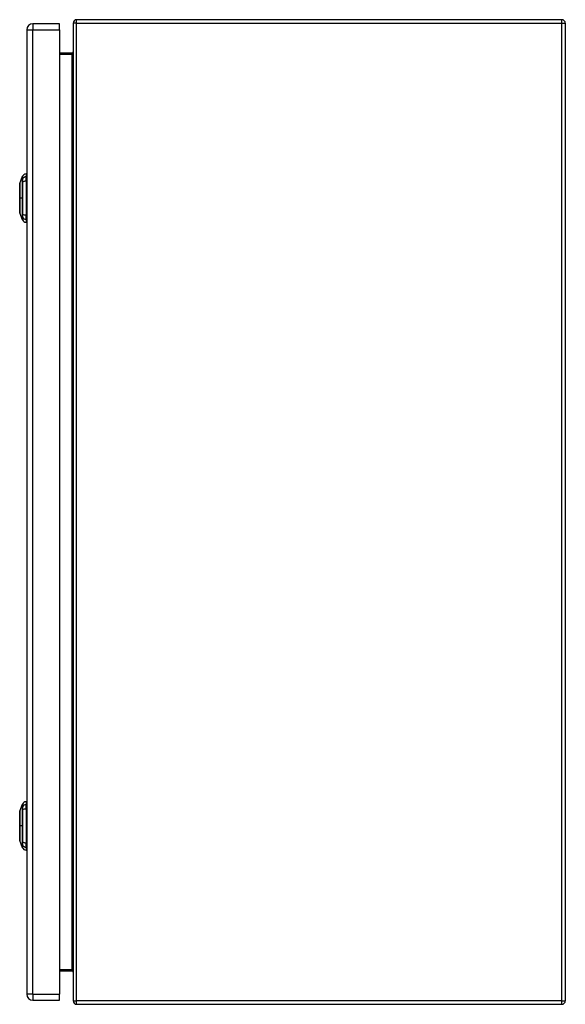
# Model space of a CAD drawing. Header units: inches. Extents: x 9 to 147, y 6 to 82.
# Tile 9 of 10: x 81 to 94, y 33 to 57. Entities that reach past the tile are written whole.
import ezdxf

# ---------------------------------------------------------------- set-up
doc = ezdxf.new("R2010")
doc.units = ezdxf.units.IN
doc.header["$MEASUREMENT"] = 0
doc.layers.add('Visible Edges(ANSI)', color=7, linetype='Continuous', lineweight=25)
doc.layers.add('Visible Tangent Edges(ANSI)', color=7, linetype='Continuous', lineweight=25)

msp = doc.modelspace()

# ---------------------------------------------------------------- linework, layer by layer
at = {"layer": 'Visible Edges(ANSI)'}
for p, q in [((81.6, 56.438), (80.946, 56.438)), ((81.6, 56.292), (81.6, 56.438)), ((81.934, 56.452), (81.934, 32.62)), ((93.85, 56.536), (82.018, 56.536)), ((93.934, 56.452), (93.934, 32.62)), ((80.8, 56.292), (80.8, 32.781)), ((81.6, 56.292), (81.6, 32.781)), ((81.903, 55.723), (81.6, 55.723)), ((80.629, 52.545), (80.697, 52.719)), ((80.784, 52.778), (80.784, 52.71)), ((80.784, 52.599), (80.784, 52.71)), ((80.784, 52.599), (80.784, 51.776)), ((80.697, 51.657), (80.629, 51.831)), ((80.784, 51.665), (80.784, 51.776)), ((80.784, 51.665), (80.784, 51.597)), ((80.784, 37.475), (80.784, 37.407)), ((80.629, 37.242), (80.697, 37.416)), ((80.784, 37.296), (80.784, 37.407)), ((80.784, 37.296), (80.784, 36.473)), ((80.697, 36.354), (80.629, 36.528)), ((80.784, 36.362), (80.784, 36.473)), ((80.784, 36.362), (80.784, 36.294)), ((81.6, 33.349), (81.903, 33.349)), ((81.6, 32.635), (81.6, 32.781)), ((80.946, 32.635), (81.6, 32.635)), ((82.018, 32.536), (93.85, 32.536))]:
    msp.add_line(p, q, dxfattribs=at)
at = {"layer": 'Visible Edges(ANSI)', "flags": 128}
for points in [[(80.629, 52.543), (80.629, 52.542), (80.629, 52.541), (80.629, 52.539), (80.629, 52.536), (80.629, 52.532), (80.629, 52.528), (80.629, 52.522), (80.629, 52.516), (80.629, 52.509), (80.629, 52.501), (80.629, 52.492), (80.629, 52.483), (80.629, 52.473), (80.629, 52.462), (80.629, 52.451), (80.629, 52.439), (80.629, 52.426), (80.629, 52.413), (80.629, 52.4), (80.629, 52.385), (80.629, 52.371), (80.629, 52.355), (80.629, 52.34), (80.629, 52.324), (80.629, 52.308), (80.629, 52.291), (80.629, 52.274), (80.629, 52.257), (80.629, 52.24), (80.629, 52.223), (80.629, 52.205), (80.629, 52.188), (80.629, 52.171), (80.629, 52.153), (80.629, 52.136), (80.629, 52.119), (80.629, 52.102), (80.629, 52.085), (80.629, 52.068), (80.629, 52.052), (80.629, 52.036), (80.629, 52.02), (80.629, 52.005), (80.629, 51.99), (80.629, 51.976), (80.629, 51.962), (80.629, 51.949), (80.629, 51.936), (80.629, 51.924), (80.629, 51.913), (80.629, 51.902), (80.629, 51.892), (80.629, 51.883), (80.629, 51.875), (80.629, 51.867), (80.629, 51.86), (80.629, 51.853), (80.629, 51.848), (80.629, 51.843), (80.629, 51.839), (80.629, 51.836), (80.629, 51.834), (80.629, 51.833), (80.629, 51.833)], [(80.629, 37.24), (80.629, 37.239), (80.629, 37.238), (80.629, 37.236), (80.629, 37.233), (80.629, 37.229), (80.629, 37.225), (80.629, 37.219), (80.629, 37.213), (80.629, 37.206), (80.629, 37.198), (80.629, 37.189), (80.629, 37.18), (80.629, 37.17), (80.629, 37.159), (80.629, 37.148), (80.629, 37.136), (80.629, 37.123), (80.629, 37.11), (80.629, 37.097), (80.629, 37.082), (80.629, 37.068), (80.629, 37.052), (80.629, 37.037), (80.629, 37.021), (80.629, 37.005), (80.629, 36.988), (80.629, 36.971), (80.629, 36.954), (80.629, 36.937), (80.629, 36.92), (80.629, 36.902), (80.629, 36.885), (80.629, 36.868), (80.629, 36.85), (80.629, 36.833), (80.629, 36.816), (80.629, 36.799), (80.629, 36.782), (80.629, 36.765), (80.629, 36.749), (80.629, 36.733), (80.629, 36.717), (80.629, 36.702), (80.629, 36.687), (80.629, 36.673), (80.629, 36.659), (80.629, 36.646), (80.629, 36.633), (80.629, 36.621), (80.629, 36.61), (80.629, 36.599), (80.629, 36.589), (80.629, 36.58), (80.629, 36.572), (80.629, 36.564), (80.629, 36.557), (80.629, 36.55), (80.629, 36.545), (80.629, 36.54), (80.629, 36.536), (80.629, 36.533), (80.629, 36.531), (80.629, 36.53), (80.629, 36.53)]]:
    msp.add_lwpolyline(points, dxfattribs=at)
at = {"layer": 'Visible Edges(ANSI)'}
for centre, radius, start, end in [((80.946, 56.292), 0.146, 90, 180), ((82.018, 56.452), 0.084, 90, 180), ((93.85, 56.452), 0.084, 0, 90), ((81.903, 55.754), 0.031, 270, 0), ((80.706, 52.715), 0.00984, 150.2709, 158.7495), ((80.8, 52.661), 0.118, 97.9413, 150.2709), ((80.776, 52.719), 0.0394, 53.1301, 78.463), ((80.634, 52.543), 0.00492, 158.7495, 179.7912), ((80.634, 51.833), 0.00492, 180.2088, 201.2505), ((80.706, 51.66), 0.00984, 201.2505, 209.7291), ((80.8, 51.714), 0.118, 209.7291, 262.0587), ((80.776, 51.656), 0.0394, 281.537, 306.8699), ((80.8, 37.358), 0.118, 97.9413, 150.2709), ((80.776, 37.416), 0.0394, 53.1301, 78.463), ((80.634, 37.24), 0.00492, 158.7495, 179.7912), ((80.706, 37.412), 0.00984, 150.2709, 158.7495), ((80.634, 36.53), 0.00492, 180.2088, 201.2505), ((80.706, 36.357), 0.00984, 201.2505, 209.7291), ((80.8, 36.411), 0.118, 209.7291, 262.0587), ((80.776, 36.353), 0.0394, 281.537, 306.8699), ((81.903, 33.318), 0.031, 0, 90), ((80.946, 32.781), 0.146, 180, 270), ((82.018, 32.62), 0.084, 180, 270), ((93.85, 32.62), 0.084, 270, 0)]:
    msp.add_arc(centre, radius, start, end, dxfattribs=at)
at = {"layer": 'Visible Tangent Edges(ANSI)'}
for p, q in [((80.946, 56.438), (80.946, 56.292)), ((82.018, 56.452), (81.934, 56.452)), ((82.018, 56.452), (82.018, 56.536)), ((82.018, 32.62), (82.018, 56.452)), ((82.018, 56.452), (93.85, 56.452)), ((93.85, 56.452), (93.85, 56.536)), ((93.85, 56.452), (93.934, 56.452)), ((93.85, 32.62), (93.85, 56.452)), ((80.8, 56.292), (80.946, 56.292)), ((80.946, 32.781), (80.946, 56.292)), ((80.946, 56.292), (81.6, 56.292)), ((81.6, 55.692), (81.903, 55.692)), ((81.903, 55.723), (81.903, 55.692)), ((81.903, 55.692), (81.903, 33.38)), ((80.697, 52.653), (80.697, 52.653)), ((80.697, 52.58), (80.697, 52.58)), ((80.697, 52.188), (80.629, 52.188)), ((80.629, 52.188), (80.629, 52.188)), ((80.697, 51.796), (80.697, 51.795)), ((80.697, 51.722), (80.697, 51.722)), ((80.697, 37.35), (80.697, 37.35)), ((80.697, 37.277), (80.697, 37.277)), ((80.697, 36.885), (80.629, 36.885)), ((80.629, 36.885), (80.629, 36.885)), ((80.697, 36.493), (80.697, 36.492)), ((80.697, 36.419), (80.697, 36.419)), ((81.903, 33.38), (81.6, 33.38)), ((81.903, 33.349), (81.903, 33.38)), ((80.946, 32.781), (80.8, 32.781)), ((80.946, 32.781), (80.946, 32.635)), ((80.946, 32.781), (81.6, 32.781)), ((81.934, 32.62), (82.018, 32.62)), ((82.018, 32.536), (82.018, 32.62)), ((93.85, 32.62), (82.018, 32.62)), ((93.85, 32.536), (93.85, 32.62)), ((93.85, 32.62), (93.934, 32.62))]:
    msp.add_line(p, q, dxfattribs=at)
at = {"layer": 'Visible Tangent Edges(ANSI)', "flags": 128}
for points in [[(80.697, 52.719), (80.697, 52.718), (80.697, 52.718), (80.697, 52.718), (80.697, 52.717), (80.697, 52.716), (80.697, 52.714), (80.697, 52.713), (80.697, 52.711), (80.697, 52.709), (80.697, 52.707), (80.697, 52.705), (80.697, 52.702), (80.697, 52.699), (80.697, 52.696), (80.697, 52.693), (80.697, 52.689), (80.697, 52.686), (80.697, 52.682), (80.697, 52.677), (80.697, 52.673), (80.697, 52.668), (80.697, 52.664), (80.697, 52.659), (80.697, 52.653)], [(80.697, 52.653), (80.697, 52.652), (80.697, 52.65), (80.697, 52.648), (80.697, 52.646), (80.697, 52.644), (80.697, 52.642), (80.697, 52.639), (80.697, 52.637), (80.697, 52.634), (80.697, 52.631), (80.697, 52.628), (80.697, 52.625), (80.697, 52.622), (80.697, 52.619), (80.697, 52.615), (80.697, 52.612), (80.697, 52.608), (80.697, 52.604), (80.697, 52.6), (80.697, 52.596), (80.697, 52.592), (80.697, 52.588), (80.697, 52.584), (80.697, 52.58)], [(80.697, 52.58), (80.697, 52.564), (80.697, 52.548), (80.697, 52.532), (80.697, 52.516), (80.697, 52.5), (80.697, 52.484), (80.697, 52.468), (80.697, 52.452), (80.697, 52.436), (80.697, 52.419), (80.697, 52.403), (80.697, 52.387), (80.697, 52.37), (80.697, 52.354), (80.697, 52.337), (80.697, 52.321), (80.697, 52.304), (80.697, 52.287), (80.697, 52.271), (80.697, 52.254), (80.697, 52.238), (80.697, 52.221), (80.697, 52.204), (80.697, 52.188)], [(80.698, 52.655), (80.698, 52.66), (80.698, 52.666), (80.698, 52.67), (80.698, 52.675), (80.698, 52.679), (80.698, 52.683), (80.698, 52.687), (80.698, 52.691), (80.698, 52.695), (80.698, 52.698), (80.698, 52.701), (80.698, 52.704), (80.698, 52.706), (80.698, 52.709), (80.698, 52.711), (80.698, 52.713), (80.698, 52.714), (80.698, 52.716), (80.698, 52.717), (80.698, 52.718), (80.698, 52.719), (80.698, 52.719), (80.698, 52.72), (80.698, 52.72)], [(80.698, 52.581), (80.698, 52.585), (80.698, 52.589), (80.698, 52.593), (80.698, 52.598), (80.698, 52.602), (80.698, 52.605), (80.698, 52.609), (80.698, 52.613), (80.698, 52.617), (80.698, 52.62), (80.698, 52.624), (80.698, 52.627), (80.698, 52.63), (80.698, 52.633), (80.698, 52.636), (80.698, 52.639), (80.698, 52.641), (80.698, 52.644), (80.698, 52.646), (80.698, 52.648), (80.698, 52.65), (80.698, 52.652), (80.698, 52.654), (80.698, 52.655)], [(80.698, 51.795), (80.698, 51.826), (80.698, 51.858), (80.698, 51.891), (80.698, 51.923), (80.698, 51.956), (80.698, 51.989), (80.698, 52.022), (80.698, 52.055), (80.698, 52.088), (80.698, 52.122), (80.698, 52.155), (80.698, 52.188), (80.698, 52.221), (80.698, 52.255), (80.698, 52.288), (80.698, 52.321), (80.698, 52.354), (80.698, 52.387), (80.698, 52.42), (80.698, 52.453), (80.698, 52.485), (80.698, 52.517), (80.698, 52.549), (80.698, 52.581)], [(80.629, 52.462), (80.629, 52.469), (80.629, 52.475), (80.629, 52.481), (80.629, 52.487), (80.629, 52.492), (80.629, 52.497), (80.629, 52.502), (80.629, 52.507), (80.629, 52.512), (80.629, 52.516), (80.629, 52.52), (80.629, 52.523), (80.629, 52.527), (80.629, 52.53), (80.629, 52.533), (80.629, 52.535), (80.629, 52.537), (80.629, 52.539), (80.629, 52.541), (80.629, 52.542), (80.629, 52.543), (80.629, 52.544), (80.629, 52.544), (80.629, 52.545)], [(80.629, 52.415), (80.629, 52.417), (80.629, 52.42), (80.629, 52.422), (80.629, 52.424), (80.629, 52.426), (80.629, 52.428), (80.629, 52.43), (80.629, 52.432), (80.629, 52.434), (80.629, 52.436), (80.629, 52.438), (80.629, 52.44), (80.629, 52.442), (80.629, 52.444), (80.629, 52.446), (80.629, 52.448), (80.629, 52.45), (80.629, 52.451), (80.629, 52.453), (80.629, 52.455), (80.629, 52.457), (80.629, 52.459), (80.629, 52.461), (80.629, 52.462)], [(80.629, 52.188), (80.629, 52.198), (80.629, 52.208), (80.629, 52.219), (80.629, 52.229), (80.629, 52.239), (80.629, 52.249), (80.629, 52.259), (80.629, 52.269), (80.629, 52.279), (80.629, 52.289), (80.629, 52.299), (80.629, 52.309), (80.629, 52.318), (80.629, 52.328), (80.629, 52.337), (80.629, 52.347), (80.629, 52.356), (80.629, 52.365), (80.629, 52.374), (80.629, 52.382), (80.629, 52.391), (80.629, 52.399), (80.629, 52.407), (80.629, 52.415)], [(80.629, 51.96), (80.629, 51.968), (80.629, 51.976), (80.629, 51.985), (80.629, 51.993), (80.629, 52.002), (80.629, 52.011), (80.629, 52.02), (80.629, 52.029), (80.629, 52.038), (80.629, 52.048), (80.629, 52.057), (80.629, 52.067), (80.629, 52.076), (80.629, 52.086), (80.629, 52.096), (80.629, 52.106), (80.629, 52.116), (80.629, 52.126), (80.629, 52.137), (80.629, 52.147), (80.629, 52.157), (80.629, 52.167), (80.629, 52.177), (80.629, 52.188)], [(80.697, 52.188), (80.697, 52.171), (80.697, 52.155), (80.697, 52.138), (80.697, 52.121), (80.697, 52.105), (80.697, 52.088), (80.697, 52.072), (80.697, 52.055), (80.697, 52.038), (80.697, 52.022), (80.697, 52.005), (80.697, 51.989), (80.697, 51.973), (80.697, 51.956), (80.697, 51.94), (80.697, 51.924), (80.697, 51.907), (80.697, 51.891), (80.697, 51.875), (80.697, 51.859), (80.697, 51.843), (80.697, 51.827), (80.697, 51.812), (80.697, 51.796)], [(80.629, 51.913), (80.629, 51.915), (80.629, 51.917), (80.629, 51.918), (80.629, 51.92), (80.629, 51.922), (80.629, 51.924), (80.629, 51.926), (80.629, 51.928), (80.629, 51.93), (80.629, 51.932), (80.629, 51.934), (80.629, 51.936), (80.629, 51.937), (80.629, 51.939), (80.629, 51.941), (80.629, 51.943), (80.629, 51.946), (80.629, 51.948), (80.629, 51.95), (80.629, 51.952), (80.629, 51.954), (80.629, 51.956), (80.629, 51.958), (80.629, 51.96)], [(80.629, 51.831), (80.629, 51.831), (80.629, 51.831), (80.629, 51.832), (80.629, 51.833), (80.629, 51.835), (80.629, 51.836), (80.629, 51.838), (80.629, 51.84), (80.629, 51.843), (80.629, 51.846), (80.629, 51.849), (80.629, 51.852), (80.629, 51.856), (80.629, 51.86), (80.629, 51.864), (80.629, 51.868), (80.629, 51.873), (80.629, 51.878), (80.629, 51.883), (80.629, 51.889), (80.629, 51.895), (80.629, 51.9), (80.629, 51.907), (80.629, 51.913)], [(80.697, 51.795), (80.697, 51.791), (80.697, 51.787), (80.697, 51.783), (80.697, 51.779), (80.697, 51.775), (80.697, 51.771), (80.697, 51.767), (80.697, 51.764), (80.697, 51.76), (80.697, 51.757), (80.697, 51.754), (80.697, 51.75), (80.697, 51.747), (80.697, 51.744), (80.697, 51.741), (80.697, 51.739), (80.697, 51.736), (80.697, 51.734), (80.697, 51.731), (80.697, 51.729), (80.697, 51.727), (80.697, 51.725), (80.697, 51.724), (80.697, 51.722)], [(80.697, 51.722), (80.697, 51.717), (80.697, 51.712), (80.697, 51.707), (80.697, 51.702), (80.697, 51.698), (80.697, 51.694), (80.697, 51.69), (80.697, 51.686), (80.697, 51.683), (80.697, 51.679), (80.697, 51.676), (80.697, 51.673), (80.697, 51.671), (80.697, 51.668), (80.697, 51.666), (80.697, 51.664), (80.697, 51.662), (80.697, 51.661), (80.697, 51.66), (80.697, 51.659), (80.697, 51.658), (80.697, 51.657), (80.697, 51.657), (80.697, 51.657)], [(80.698, 51.72), (80.698, 51.722), (80.698, 51.723), (80.698, 51.725), (80.698, 51.727), (80.698, 51.729), (80.698, 51.732), (80.698, 51.734), (80.698, 51.737), (80.698, 51.74), (80.698, 51.742), (80.698, 51.745), (80.698, 51.749), (80.698, 51.752), (80.698, 51.755), (80.698, 51.759), (80.698, 51.762), (80.698, 51.766), (80.698, 51.77), (80.698, 51.774), (80.698, 51.778), (80.698, 51.782), (80.698, 51.786), (80.698, 51.79), (80.698, 51.795)], [(80.698, 51.656), (80.698, 51.656), (80.698, 51.656), (80.698, 51.657), (80.698, 51.657), (80.698, 51.658), (80.698, 51.66), (80.698, 51.661), (80.698, 51.663), (80.698, 51.665), (80.698, 51.667), (80.698, 51.669), (80.698, 51.672), (80.698, 51.675), (80.698, 51.678), (80.698, 51.681), (80.698, 51.684), (80.698, 51.688), (80.698, 51.692), (80.698, 51.696), (80.698, 51.701), (80.698, 51.705), (80.698, 51.71), (80.698, 51.715), (80.698, 51.72)], [(80.629, 37.159), (80.629, 37.166), (80.629, 37.172), (80.629, 37.178), (80.629, 37.184), (80.629, 37.189), (80.629, 37.194), (80.629, 37.199), (80.629, 37.204), (80.629, 37.209), (80.629, 37.213), (80.629, 37.217), (80.629, 37.22), (80.629, 37.224), (80.629, 37.227), (80.629, 37.23), (80.629, 37.232), (80.629, 37.234), (80.629, 37.236), (80.629, 37.238), (80.629, 37.239), (80.629, 37.24), (80.629, 37.241), (80.629, 37.241), (80.629, 37.242)], [(80.697, 37.416), (80.697, 37.415), (80.697, 37.415), (80.697, 37.415), (80.697, 37.414), (80.697, 37.413), (80.697, 37.411), (80.697, 37.41), (80.697, 37.408), (80.697, 37.406), (80.697, 37.404), (80.697, 37.402), (80.697, 37.399), (80.697, 37.396), (80.697, 37.393), (80.697, 37.39), (80.697, 37.386), (80.697, 37.383), (80.697, 37.379), (80.697, 37.374), (80.697, 37.37), (80.697, 37.365), (80.697, 37.361), (80.697, 37.356), (80.697, 37.35)], [(80.697, 37.35), (80.697, 37.349), (80.697, 37.347), (80.697, 37.345), (80.697, 37.343), (80.697, 37.341), (80.697, 37.339), (80.697, 37.336), (80.697, 37.334), (80.697, 37.331), (80.697, 37.328), (80.697, 37.325), (80.697, 37.322), (80.697, 37.319), (80.697, 37.316), (80.697, 37.312), (80.697, 37.309), (80.697, 37.305), (80.697, 37.301), (80.697, 37.297), (80.697, 37.293), (80.697, 37.289), (80.697, 37.285), (80.697, 37.281), (80.697, 37.277)], [(80.697, 37.277), (80.697, 37.261), (80.697, 37.245), (80.697, 37.229), (80.697, 37.213), (80.697, 37.197), (80.697, 37.181), (80.697, 37.165), (80.697, 37.149), (80.697, 37.133), (80.697, 37.116), (80.697, 37.1), (80.697, 37.084), (80.697, 37.067), (80.697, 37.051), (80.697, 37.034), (80.697, 37.018), (80.697, 37.001), (80.697, 36.984), (80.697, 36.968), (80.697, 36.951), (80.697, 36.935), (80.697, 36.918), (80.697, 36.901), (80.697, 36.885)], [(80.698, 37.352), (80.698, 37.357), (80.698, 37.363), (80.698, 37.367), (80.698, 37.372), (80.698, 37.376), (80.698, 37.38), (80.698, 37.384), (80.698, 37.388), (80.698, 37.392), (80.698, 37.395), (80.698, 37.398), (80.698, 37.401), (80.698, 37.403), (80.698, 37.406), (80.698, 37.408), (80.698, 37.41), (80.698, 37.411), (80.698, 37.413), (80.698, 37.414), (80.698, 37.415), (80.698, 37.416), (80.698, 37.416), (80.698, 37.417), (80.698, 37.417)], [(80.698, 37.278), (80.698, 37.282), (80.698, 37.286), (80.698, 37.29), (80.698, 37.295), (80.698, 37.299), (80.698, 37.302), (80.698, 37.306), (80.698, 37.31), (80.698, 37.314), (80.698, 37.317), (80.698, 37.321), (80.698, 37.324), (80.698, 37.327), (80.698, 37.33), (80.698, 37.333), (80.698, 37.336), (80.698, 37.338), (80.698, 37.341), (80.698, 37.343), (80.698, 37.345), (80.698, 37.347), (80.698, 37.349), (80.698, 37.351), (80.698, 37.352)], [(80.698, 36.492), (80.698, 36.523), (80.698, 36.555), (80.698, 36.588), (80.698, 36.62), (80.698, 36.653), (80.698, 36.686), (80.698, 36.719), (80.698, 36.752), (80.698, 36.785), (80.698, 36.819), (80.698, 36.852), (80.698, 36.885), (80.698, 36.918), (80.698, 36.952), (80.698, 36.985), (80.698, 37.018), (80.698, 37.051), (80.698, 37.084), (80.698, 37.117), (80.698, 37.15), (80.698, 37.182), (80.698, 37.214), (80.698, 37.246), (80.698, 37.278)], [(80.629, 37.112), (80.629, 37.114), (80.629, 37.117), (80.629, 37.119), (80.629, 37.121), (80.629, 37.123), (80.629, 37.125), (80.629, 37.127), (80.629, 37.129), (80.629, 37.131), (80.629, 37.133), (80.629, 37.135), (80.629, 37.137), (80.629, 37.139), (80.629, 37.141), (80.629, 37.143), (80.629, 37.145), (80.629, 37.147), (80.629, 37.148), (80.629, 37.15), (80.629, 37.152), (80.629, 37.154), (80.629, 37.156), (80.629, 37.158), (80.629, 37.159)], [(80.629, 36.885), (80.629, 36.895), (80.629, 36.905), (80.629, 36.916), (80.629, 36.926), (80.629, 36.936), (80.629, 36.946), (80.629, 36.956), (80.629, 36.966), (80.629, 36.976), (80.629, 36.986), (80.629, 36.996), (80.629, 37.006), (80.629, 37.015), (80.629, 37.025), (80.629, 37.034), (80.629, 37.044), (80.629, 37.053), (80.629, 37.062), (80.629, 37.071), (80.629, 37.079), (80.629, 37.088), (80.629, 37.096), (80.629, 37.104), (80.629, 37.112)], [(80.629, 36.657), (80.629, 36.665), (80.629, 36.673), (80.629, 36.682), (80.629, 36.69), (80.629, 36.699), (80.629, 36.708), (80.629, 36.717), (80.629, 36.726), (80.629, 36.735), (80.629, 36.745), (80.629, 36.754), (80.629, 36.764), (80.629, 36.773), (80.629, 36.783), (80.629, 36.793), (80.629, 36.803), (80.629, 36.813), (80.629, 36.823), (80.629, 36.834), (80.629, 36.844), (80.629, 36.854), (80.629, 36.864), (80.629, 36.874), (80.629, 36.885)], [(80.697, 36.885), (80.697, 36.868), (80.697, 36.852), (80.697, 36.835), (80.697, 36.818), (80.697, 36.802), (80.697, 36.785), (80.697, 36.769), (80.697, 36.752), (80.697, 36.735), (80.697, 36.719), (80.697, 36.702), (80.697, 36.686), (80.697, 36.67), (80.697, 36.653), (80.697, 36.637), (80.697, 36.621), (80.697, 36.604), (80.697, 36.588), (80.697, 36.572), (80.697, 36.556), (80.697, 36.54), (80.697, 36.524), (80.697, 36.509), (80.697, 36.493)], [(80.629, 36.61), (80.629, 36.612), (80.629, 36.614), (80.629, 36.615), (80.629, 36.617), (80.629, 36.619), (80.629, 36.621), (80.629, 36.623), (80.629, 36.625), (80.629, 36.627), (80.629, 36.629), (80.629, 36.631), (80.629, 36.633), (80.629, 36.634), (80.629, 36.636), (80.629, 36.638), (80.629, 36.64), (80.629, 36.643), (80.629, 36.645), (80.629, 36.647), (80.629, 36.649), (80.629, 36.651), (80.629, 36.653), (80.629, 36.655), (80.629, 36.657)], [(80.629, 36.528), (80.629, 36.528), (80.629, 36.528), (80.629, 36.529), (80.629, 36.53), (80.629, 36.532), (80.629, 36.533), (80.629, 36.535), (80.629, 36.537), (80.629, 36.54), (80.629, 36.543), (80.629, 36.546), (80.629, 36.549), (80.629, 36.553), (80.629, 36.557), (80.629, 36.561), (80.629, 36.565), (80.629, 36.57), (80.629, 36.575), (80.629, 36.58), (80.629, 36.586), (80.629, 36.592), (80.629, 36.597), (80.629, 36.604), (80.629, 36.61)], [(80.697, 36.492), (80.697, 36.488), (80.697, 36.484), (80.697, 36.48), (80.697, 36.476), (80.697, 36.472), (80.697, 36.468), (80.697, 36.464), (80.697, 36.461), (80.697, 36.457), (80.697, 36.454), (80.697, 36.451), (80.697, 36.447), (80.697, 36.444), (80.697, 36.441), (80.697, 36.438), (80.697, 36.436), (80.697, 36.433), (80.697, 36.431), (80.697, 36.428), (80.697, 36.426), (80.697, 36.424), (80.697, 36.422), (80.697, 36.421), (80.697, 36.419)], [(80.698, 36.417), (80.698, 36.419), (80.698, 36.42), (80.698, 36.422), (80.698, 36.424), (80.698, 36.426), (80.698, 36.429), (80.698, 36.431), (80.698, 36.434), (80.698, 36.437), (80.698, 36.439), (80.698, 36.442), (80.698, 36.446), (80.698, 36.449), (80.698, 36.452), (80.698, 36.456), (80.698, 36.459), (80.698, 36.463), (80.698, 36.467), (80.698, 36.471), (80.698, 36.475), (80.698, 36.479), (80.698, 36.483), (80.698, 36.487), (80.698, 36.492)], [(80.697, 36.419), (80.697, 36.414), (80.697, 36.409), (80.697, 36.404), (80.697, 36.399), (80.697, 36.395), (80.697, 36.391), (80.697, 36.387), (80.697, 36.383), (80.697, 36.38), (80.697, 36.376), (80.697, 36.373), (80.697, 36.37), (80.697, 36.368), (80.697, 36.365), (80.697, 36.363), (80.697, 36.361), (80.697, 36.359), (80.697, 36.358), (80.697, 36.357), (80.697, 36.356), (80.697, 36.355), (80.697, 36.354), (80.697, 36.354), (80.697, 36.354)], [(80.698, 36.353), (80.698, 36.353), (80.698, 36.353), (80.698, 36.354), (80.698, 36.354), (80.698, 36.355), (80.698, 36.357), (80.698, 36.358), (80.698, 36.36), (80.698, 36.362), (80.698, 36.364), (80.698, 36.366), (80.698, 36.369), (80.698, 36.372), (80.698, 36.375), (80.698, 36.378), (80.698, 36.381), (80.698, 36.385), (80.698, 36.389), (80.698, 36.393), (80.698, 36.398), (80.698, 36.402), (80.698, 36.407), (80.698, 36.412), (80.698, 36.417)]]:
    msp.add_lwpolyline(points, dxfattribs=at)
at = {"layer": 'Visible Tangent Edges(ANSI)'}
for centre, major_axis, ratio, start_param, end_param in [((81.903, 55.754), (0, -0.062), 0.5, 0, 1.570796), ((80.706, 52.651), (-0.00984, -0.00009), 0.948405, 5.751701, 5.992347), ((80.706, 52.579), (-0.00984, 0.00003), 0.317047, 5.761322, 6.001968), ((80.8, 52.599), (-0.118, 0), 0.946806, 4.850991, 5.760348), ((80.8, 52.562), (-0.118, 0), 0.321806, 4.850991, 5.760348), ((80.706, 51.796), (-0.00984, -0.00003), 0.317047, 0.281217, 0.521863), ((80.706, 51.725), (-0.00984, 0.00009), 0.948405, 0.290838, 0.531485), ((80.8, 51.814), (-0.118, 0), 0.321806, 0.522838, 1.432195), ((80.8, 51.776), (-0.118, 0), 0.946806, 0.522838, 1.432195), ((80.706, 37.348), (-0.00984, -0.00009), 0.948405, 5.751701, 5.992347), ((80.706, 37.276), (-0.00984, 0.00003), 0.317047, 5.761322, 6.001968), ((80.8, 37.296), (-0.118, 0), 0.946806, 4.850991, 5.760348), ((80.8, 37.259), (-0.118, 0), 0.321806, 4.850991, 5.760348), ((80.706, 36.493), (-0.00984, -0.00003), 0.317047, 0.281217, 0.521863), ((80.8, 36.511), (-0.118, 0), 0.321806, 0.522838, 1.432195), ((80.706, 36.422), (-0.00984, 0.00009), 0.948405, 0.290838, 0.531485), ((80.8, 36.473), (-0.118, 0), 0.946806, 0.522838, 1.432195), ((81.903, 33.318), (0, 0.062), 0.5, 4.712389, 6.283185)]:
    msp.add_ellipse(centre, major_axis=major_axis, ratio=ratio, start_param=start_param, end_param=end_param, dxfattribs=at)

doc.saveas('drawing.dxf')
